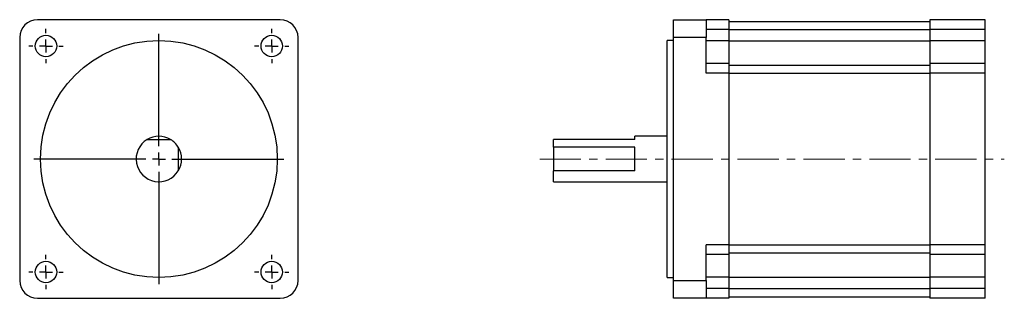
# Model space of a CAD drawing. Header units: millimetres. Extents: x 69 to 373, y 88 to 174.
import ezdxf

# ---------------------------------------------------------------- set-up
doc = ezdxf.new("R2010")
doc.units = ezdxf.units.MM
doc.linetypes.add('CENTERX2', pattern=[20.32, 12.7, -2.54, 2.54, -2.54])
doc.layers.add('標註文字', color=1, linetype='Continuous')

# ---------------------------------------------------------------- blocks, each defined once
blk = doc.blocks.new('SW_CENTERMARKSYMBOL_0')
at = {"layer": '標註文字', "color": 0}
for p, q in [((0, 4), (0, 38.5125)), ((-4, 0), (-38.5125, 0)), ((0, 0), (-2, 0)), ((0, 0), (0, 2)), ((0, 0), (0, -2)), ((0, 0), (2, 0)), ((4, 0), (38.5125, 0)), ((0, -4), (0, -38.5125))]:
    blk.add_line(p, q, dxfattribs=at)
blk = doc.blocks.new('SW_CENTERMARKSYMBOL_1')
at = {"layer": '標註文字', "color": 0}
for p, q in [((0, 4), (0, 5.3)), ((-4, 0), (-5.3, 0)), ((0, 0), (-2, 0)), ((0, 0), (0, 2)), ((0, 0), (0, -2)), ((0, 0), (2, 0)), ((4, 0), (5.3, 0)), ((0, -4), (0, -5.3))]:
    blk.add_line(p, q, dxfattribs=at)
blk = doc.blocks.new('SW_CENTERMARKSYMBOL_2')
at = {"layer": '標註文字', "color": 0}
for p, q in [((0, 4), (0, 5.3)), ((-4, 0), (-5.3, 0)), ((0, 0), (-2, 0)), ((0, 0), (0, 2)), ((0, 0), (0, -2)), ((0, 0), (2, 0)), ((4, 0), (5.3, 0)), ((0, -4), (0, -5.3))]:
    blk.add_line(p, q, dxfattribs=at)
blk = doc.blocks.new('SW_CENTERMARKSYMBOL_3')
at = {"layer": '標註文字', "color": 0}
for p, q in [((0, 4), (0, 5.3)), ((-4, 0), (-5.3, 0)), ((0, 0), (-2, 0)), ((0, 0), (0, 2)), ((0, 0), (0, -2)), ((0, 0), (2, 0)), ((4, 0), (5.3, 0)), ((0, -4), (0, -5.3))]:
    blk.add_line(p, q, dxfattribs=at)
blk = doc.blocks.new('SW_CENTERMARKSYMBOL_4')
at = {"layer": '標註文字', "color": 0}
for p, q in [((0, 4), (0, 5.3)), ((-4, 0), (-5.3, 0)), ((0, 0), (-2, 0)), ((0, 0), (0, 2)), ((0, 0), (0, -2)), ((0, 0), (2, 0)), ((4, 0), (5.3, 0)), ((0, -4), (0, -5.3))]:
    blk.add_line(p, q, dxfattribs=at)

msp = doc.modelspace()

# ---------------------------------------------------------------- linework, layer by layer
at = {"color": 7, "linetype": 'Continuous', "lineweight": 30}
for p, q in [((149.75, 174.22), (74.95, 174.22)), ((271.01, 168.72), (271.01, 174.22)), ((271.01, 174.22), (281.01, 174.22)), ((281.01, 174.22), (281.01, 168.72)), ((288.01, 174.22), (281.01, 174.22)), ((288.01, 174.22), (288.01, 171.22)), ((288.01, 173.72), (350.01, 173.72)), ((367.01, 174.22), (350.01, 174.22)), ((350.01, 174.22), (350.01, 171.22)), ((367.01, 171.22), (367.01, 174.22)), ((288.01, 171.22), (281.01, 171.22)), ((288.01, 171.22), (288.01, 167.72)), ((288.01, 171.22), (350.01, 171.22)), ((367.01, 171.22), (350.01, 171.22)), ((350.01, 171.22), (350.01, 167.72)), ((367.01, 167.72), (367.01, 171.22)), ((69.45, 168.72), (69.45, 93.92)), ((155.25, 93.92), (155.25, 168.72)), ((271.01, 167.84), (269.01, 167.84)), ((269.01, 131.32), (269.01, 167.84)), ((281.01, 168.72), (271.01, 168.72)), ((271.01, 93.92), (271.01, 168.72)), ((281.01, 157.72), (281.01, 168.72)), ((288.01, 167.72), (281.01, 167.72)), ((288.01, 167.72), (350.01, 167.72)), ((288.01, 167.72), (288.01, 160.72)), ((367.01, 167.72), (350.01, 167.72)), ((350.01, 167.72), (350.01, 160.72)), ((367.01, 160.72), (367.01, 167.72)), ((288.01, 160.72), (281.01, 160.72)), ((288.01, 160.72), (288.01, 157.72)), ((288.01, 160.22), (350.01, 160.22)), ((350.01, 160.72), (350.01, 157.72)), ((367.01, 160.72), (350.01, 160.72)), ((367.01, 157.72), (367.01, 160.72)), ((288.01, 157.72), (281.01, 157.72)), ((288.01, 157.72), (288.01, 104.92)), ((288.01, 157.72), (350.01, 157.72)), ((367.01, 157.72), (350.01, 157.72)), ((350.01, 157.72), (350.01, 104.92)), ((367.01, 104.92), (367.01, 157.72)), ((108.75, 137.32), (115.96, 137.32)), ((234.01, 134.93), (234.01, 137.32)), ((259.01, 137.32), (234.01, 137.32)), ((269.01, 138.32), (259.01, 138.32)), ((259.01, 137.32), (259.01, 138.32)), ((118.35, 134.93), (118.35, 127.72)), ((259.01, 134.93), (234.01, 134.93)), ((234.01, 134.93), (234.01, 127.72)), ((259.01, 127.72), (259.01, 134.93)), ((269.01, 94.81), (269.01, 131.32)), ((259.01, 127.72), (234.01, 127.72)), ((234.01, 124.32), (234.01, 127.72)), ((234.01, 124.32), (269.01, 124.32)), ((288.01, 104.92), (281.01, 104.92)), ((281.01, 93.92), (281.01, 104.92)), ((288.01, 104.92), (288.01, 101.92)), ((288.01, 104.92), (350.01, 104.92)), ((367.01, 104.92), (350.01, 104.92)), ((350.01, 104.92), (350.01, 101.92)), ((367.01, 101.92), (367.01, 104.92)), ((288.01, 101.92), (281.01, 101.92)), ((288.01, 102.42), (350.01, 102.42)), ((288.01, 101.92), (288.01, 94.92)), ((367.01, 101.92), (350.01, 101.92)), ((350.01, 101.92), (350.01, 94.92)), ((367.01, 94.92), (367.01, 101.92)), ((269.01, 94.81), (271.01, 94.81)), ((288.01, 94.92), (281.01, 94.92)), ((288.01, 94.92), (350.01, 94.92)), ((288.01, 94.92), (288.01, 91.42)), ((367.01, 94.92), (350.01, 94.92)), ((350.01, 94.92), (350.01, 91.42)), ((367.01, 91.42), (367.01, 94.92)), ((271.01, 93.92), (281.01, 93.92)), ((271.01, 88.42), (271.01, 93.92)), ((281.01, 93.92), (281.01, 88.42)), ((288.01, 91.42), (281.01, 91.42)), ((288.01, 91.42), (288.01, 88.42)), ((288.01, 91.42), (350.01, 91.42)), ((367.01, 91.42), (350.01, 91.42)), ((350.01, 91.42), (350.01, 88.42)), ((367.01, 88.42), (367.01, 91.42)), ((74.95, 88.42), (149.75, 88.42)), ((281.01, 88.42), (271.01, 88.42)), ((288.01, 88.42), (281.01, 88.42)), ((288.01, 88.92), (350.01, 88.92)), ((367.01, 88.42), (350.01, 88.42))]:
    msp.add_line(p, q, dxfattribs=at)
for centre, radius in [((77.55, 166.12), 3.3), ((112.35, 131.32), 36.51), ((147.15, 166.12), 3.3), ((77.55, 96.52), 3.3), ((147.15, 96.52), 3.3)]:
    msp.add_circle(centre, radius, dxfattribs=at)
for centre, radius, start, end in [((74.95, 168.72), 5.5, 90, 180), ((149.75, 168.72), 5.5, 0, 90), ((112.35, 131.32), 7, 121.0027, 328.9973), ((112.35, 131.32), 7, 58.9973, 121.0027), ((112.35, 131.32), 7, 31.0027, 58.9973), ((112.35, 131.32), 7, 328.9973, 31.0027), ((74.95, 93.92), 5.5, 180, 270), ((149.75, 93.92), 5.5, 270, 0)]:
    msp.add_arc(centre, radius, start, end, dxfattribs=at)
at = {"layer": '標註文字', "linetype": 'CENTERX2', "lineweight": 0}
msp.add_line((229.76, 131.32), (372.94, 131.32), dxfattribs=at)

# ---------------------------------------------------------------- block references
at = {"layer": '標註文字'}
for name, p in [('SW_CENTERMARKSYMBOL_4', (77.55, 166.12)), ('SW_CENTERMARKSYMBOL_3', (147.15, 166.12)), ('SW_CENTERMARKSYMBOL_0', (112.35, 131.32)), ('SW_CENTERMARKSYMBOL_1', (77.55, 96.52)), ('SW_CENTERMARKSYMBOL_2', (147.15, 96.52))]:
    msp.add_blockref(name, p, dxfattribs=at)

doc.saveas('drawing.dxf')
